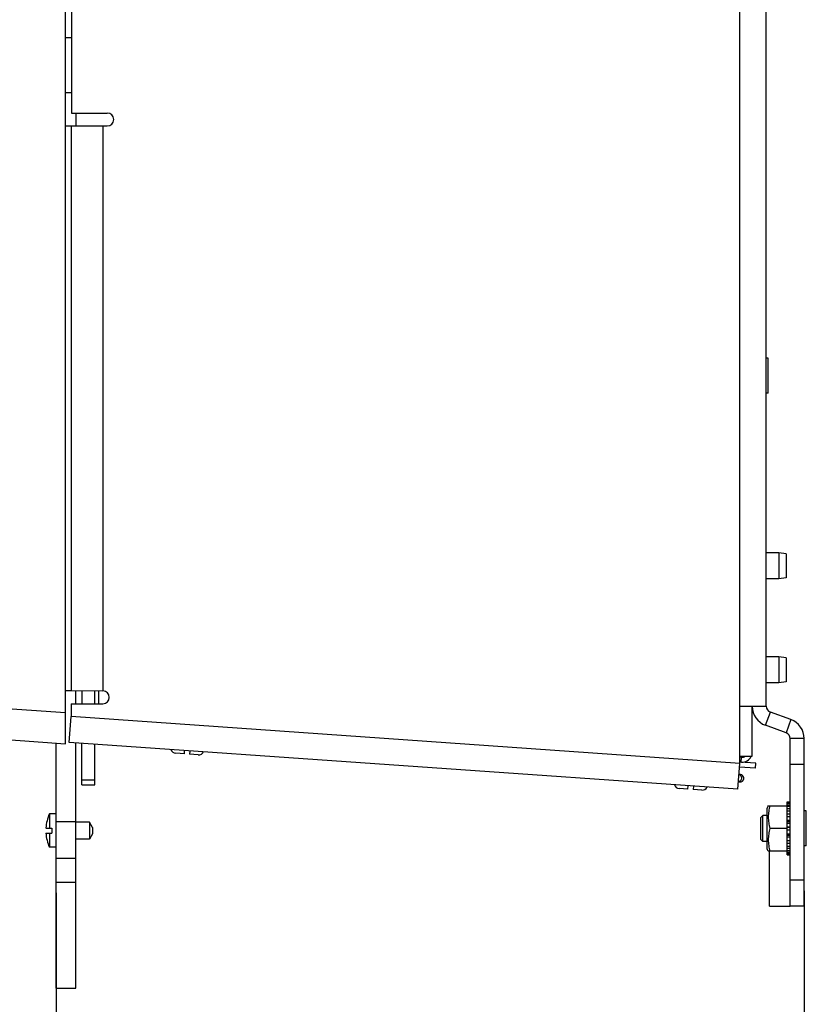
# Model space of a CAD drawing. Header units: inches. Extents: x 0 to 34, y 0 to 22.
# Tile 20 of 25: x 24.1 to 28.7, y 3.7 to 9.3. Entities that reach past the tile are written whole.
import ezdxf

# ---------------------------------------------------------------- set-up
doc = ezdxf.new("R2010")
doc.units = ezdxf.units.IN
doc.header["$LTSCALE"] = 1.87
doc.header["$MEASUREMENT"] = 0
doc.layers.get('0').update_dxf_attribs({"linetype": 'CONTINUOUS'})
doc.layers.add('AXIS_PART', color=7, linetype='CONTINUOUS')
doc.styles.get("Standard").update_dxf_attribs({"font": 'txt', "width": 0.8})
doc.dimstyles.new('DIMSTYLE_2', dxfattribs={"dimtxt": 0.15625, "dimasz": 0.1875, "dimexe": 0.18, "dimexo": 0.0625, "dimgap": 0.09, "dimtad": 0, "dimtih": 1, "dimtoh": 1, "dimlfac": 1.666667, "dimzin": 4, "dimdsep": 46, "dimtxsty": 'STANDARD', "dimblk": 'CLOSED', "dimblk1": 'CLOSED', "dimblk2": 'CLOSED', "dimcen": 0.09, "dimadec": 0, "dimazin": 0, "dimtfac": 1, "dimtofl": 0, "dimtmove": 0, "dimatfit": 3, "dimldrblk": 'CLOSED', "dimfxl": 1, "dimtolj": 1, "dimtzin": 4, "dimarcsym": 0})

# ---------------------------------------------------------------- blocks, each defined once
blk = doc.blocks.new('_CLOSED')
at = {"color": 0, "linetype": 'BYBLOCK'}
for p, q in [((0, 0), (-1, 0.167)), ((-1, 0.167), (-1, -0.167)), ((-1, -0.167), (0, 0)), ((-1, 0), (0, 0))]:
    blk.add_line(p, q, dxfattribs=at)
blk = doc.blocks.new('*D6')
at = {"color": 2, "linetype": 'CONTINUOUS'}
for p, q in [((28.6427, 4.3174), (28.6427, 3.027)), ((24.3305, 4.3059), (24.3305, 3.027)), ((24.3305, 3.152), (25.971, 3.152)), ((28.6427, 3.152), (27.0022, 3.152))]:
    blk.add_line(p, q, dxfattribs=at)
at = {"color": 2, "linetype": 'CONTINUOUS', "xscale": 0.1875, "yscale": 0.1875, "zscale": 0.1875, "rotation": 180}
blk.add_blockref('_CLOSED', (24.3305, 3.152), dxfattribs=at)
at = {"color": 2, "linetype": 'CONTINUOUS', "xscale": 0.1875, "yscale": 0.1875, "zscale": 0.1875}
blk.add_blockref('_CLOSED', (28.6427, 3.152), dxfattribs=at)
at = {"color": 2, "linetype": 'CONTINUOUS', "insert": (26.2991, 3.2302), "char_height": 0.15625, "width": 0.875, "attachment_point": 2, "line_spacing_factor": 0.9}
blk.add_mtext('7.19\\P[182,6]', dxfattribs=at)

msp = doc.modelspace()

# ---------------------------------------------------------------- linework, layer by layer
at = {"color": 3, "linetype": 'CONTINUOUS'}
for p, q in [((28.2707, 5.053), (28.2707, 17.8935)), ((28.4237, 5.3825), (28.4237, 17.4905)), ((24.4179, 11.3562), (24.4179, 8.805)), ((24.4179, 8.805), (24.6249, 8.805)), ((24.3841, 8.7306), (24.6249, 8.7306)), ((24.4157, 8.7306), (24.4157, 5.4726)), ((24.599, 8.7306), (24.599, 5.4715)), ((24.3841, 5.4726), (24.4157, 5.4726)), ((24.4157, 5.4726), (24.599, 5.4715)), ((24.4157, 5.3965), (24.599, 5.3965)), ((24.4157, 5.3965), (24.4157, 5.3226)), ((28.2707, 5.3825), (28.4237, 5.3825)), ((28.5657, 5.3056), (28.4474, 5.3487)), ((24.4052, 5.173), (24.4157, 5.3226)), ((28.2707, 5.053), (24.4157, 5.3226)), ((24.3305, 3.7564), (24.3305, 5.1701)), ((28.2602, 4.9034), (24.4052, 5.173)), ((28.6427, 4.2299), (28.6427, 5.1956)), ((28.2818, 5.088), (28.2707, 5.0887)), ((28.3642, 5.0535), (28.2712, 5.06)), ((28.2602, 4.9034), (28.2707, 5.053))]:
    msp.add_line(p, q, dxfattribs=at)
at = {"color": 7, "linetype": 'CONTINUOUS'}
for p, q in [((24.3841, 5.1664), (24.3841, 17.7736)), ((24.3841, 9.2404), (24.4179, 9.2404)), ((24.3841, 8.9232), (24.4179, 8.9232)), ((24.4427, 8.805), (24.4427, 8.7306)), ((28.4357, 7.3909), (28.4237, 7.3909)), ((28.4357, 7.1887), (28.4357, 7.3909)), ((28.4357, 7.1887), (28.4237, 7.1887)), ((28.4969, 6.2669), (28.4237, 6.2669)), ((28.5389, 6.261), (28.4969, 6.2669)), ((28.4969, 6.2669), (28.4969, 6.1169)), ((28.5389, 6.261), (28.5389, 6.1228)), ((28.4969, 6.1169), (28.4237, 6.1169)), ((28.5389, 6.1228), (28.4969, 6.1169)), ((28.4969, 5.6669), (28.4237, 5.6669)), ((28.5389, 5.661), (28.4969, 5.6669)), ((28.4969, 5.6669), (28.4969, 5.5169)), ((28.5389, 5.661), (28.5389, 5.5228)), ((28.4969, 5.5169), (28.4237, 5.5169)), ((28.5389, 5.5228), (28.4969, 5.5169)), ((24.4427, 5.3965), (24.4427, 5.4721)), ((24.4787, 5.4715), (24.4787, 5.3965)), ((24.5537, 5.3965), (24.5537, 5.4715)), ((24.5747, 5.4715), (24.5747, 5.3965)), ((23.7899, 5.3875), (24.3841, 5.3459)), ((28.3427, 5.0939), (28.3427, 5.3825)), ((28.4197, 5.2725), (28.4474, 5.3487)), ((28.5657, 5.3056), (28.538, 5.2295)), ((28.538, 5.2295), (28.4197, 5.2725)), ((23.7664, 5.2095), (24.3841, 5.1664)), ((24.4427, 3.7564), (24.4427, 5.1703)), ((28.6427, 5.1956), (28.5617, 5.1956)), ((28.5617, 4.2299), (28.5617, 5.1956)), ((24.4787, 4.9289), (24.4787, 5.1678)), ((24.5537, 4.9289), (24.5537, 5.1626)), ((25.0694, 5.1077), (25.0707, 5.1264)), ((25.1006, 5.1243), (25.0993, 5.1056)), ((25.0694, 5.1077), (25.0191, 5.1112)), ((25.1496, 5.1021), (25.0993, 5.1056)), ((28.2707, 5.0939), (28.3427, 5.0939)), ((28.2798, 5.0592), (28.2818, 5.088)), ((28.3622, 5.0248), (28.2692, 5.0313)), ((28.3622, 5.0248), (28.3642, 5.0535)), ((28.6427, 5.0468), (28.5617, 5.0468)), ((24.4787, 4.9589), (24.5537, 4.9589)), ((28.2633, 4.9467), (28.2712, 4.9461)), ((28.2662, 4.9891), (28.2741, 4.9886)), ((24.4787, 4.9289), (24.5537, 4.9289)), ((27.9723, 4.9047), (27.922, 4.9082)), ((27.9723, 4.9047), (27.9736, 4.9234)), ((28.0035, 4.9213), (28.0022, 4.9026)), ((28.0525, 4.8991), (28.0022, 4.9026)), ((28.5449, 4.8302), (28.5617, 4.8302)), ((28.5449, 4.5247), (28.5449, 4.8302)), ((28.4354, 4.8092), (28.4291, 4.7942)), ((28.4291, 4.5608), (28.4291, 4.7942)), ((28.4353, 4.8089), (28.5449, 4.8089)), ((28.5449, 4.8273), (28.5617, 4.8273)), ((28.5449, 4.8228), (28.5617, 4.8228)), ((28.5449, 4.8141), (28.5617, 4.8141)), ((28.5449, 4.8054), (28.5617, 4.8054)), ((28.5449, 4.7917), (28.5617, 4.7917)), ((28.5449, 4.7793), (28.5617, 4.7793)), ((28.6547, 4.7786), (28.6427, 4.7786)), ((28.6547, 4.5764), (28.6547, 4.7786)), ((24.3305, 4.7614), (24.2909, 4.7614)), ((24.2909, 4.7614), (24.2909, 4.6801)), ((24.3305, 4.7176), (24.4427, 4.7176)), ((28.3925, 4.7405), (28.4045, 4.7525)), ((28.3925, 4.6145), (28.3925, 4.7405)), ((28.4291, 4.7525), (28.4045, 4.7525)), ((28.4045, 4.6025), (28.4045, 4.7525)), ((28.5449, 4.7614), (28.5617, 4.7614)), ((28.5449, 4.7466), (28.5617, 4.7466)), ((28.5449, 4.7463), (28.5617, 4.7463)), ((28.5449, 4.7255), (28.5617, 4.7255)), ((28.5449, 4.717), (28.5617, 4.717)), ((24.2709, 4.6801), (24.3053, 4.6801)), ((24.3053, 4.6801), (24.3053, 4.6507)), ((24.5219, 4.7146), (24.4427, 4.7146)), ((24.5399, 4.6834), (24.5219, 4.7146)), ((24.5219, 4.7146), (24.5219, 4.6162)), ((24.5399, 4.6834), (24.5399, 4.6473)), ((28.5449, 4.6775), (28.4454, 4.6775)), ((28.5449, 4.7086), (28.5617, 4.7086)), ((28.5449, 4.6862), (28.5617, 4.6862)), ((28.5449, 4.6847), (28.5617, 4.6847)), ((28.5449, 4.6703), (28.5617, 4.6703)), ((28.5449, 4.6687), (28.5617, 4.6687)), ((24.2709, 4.6507), (24.3053, 4.6507)), ((24.2909, 4.6507), (24.2909, 4.5694)), ((24.5219, 4.6162), (24.4427, 4.6162)), ((24.5399, 4.6473), (24.5219, 4.6162)), ((28.3925, 4.6145), (28.4045, 4.6025)), ((28.4291, 4.6025), (28.4045, 4.6025)), ((28.5449, 4.6464), (28.5617, 4.6464)), ((28.5449, 4.638), (28.5617, 4.638)), ((28.5449, 4.6295), (28.5617, 4.6295)), ((28.5449, 4.6087), (28.5617, 4.6087)), ((28.5449, 4.6084), (28.5617, 4.6084)), ((24.3305, 4.5694), (24.2909, 4.5694)), ((28.4354, 4.5458), (28.4291, 4.5608)), ((28.5449, 4.5461), (28.4353, 4.5461)), ((28.5449, 4.5935), (28.5617, 4.5935)), ((28.5449, 4.5757), (28.5617, 4.5757)), ((28.5449, 4.5633), (28.5617, 4.5633)), ((28.5449, 4.5496), (28.5617, 4.5496)), ((28.6547, 4.5764), (28.6427, 4.5764)), ((24.3305, 4.5055), (24.4427, 4.5055)), ((28.5449, 4.5408), (28.5617, 4.5408)), ((28.5449, 4.5322), (28.5617, 4.5322)), ((28.5449, 4.5277), (28.5617, 4.5277)), ((28.5449, 4.5247), (28.5617, 4.5247)), ((28.6427, 4.3799), (28.5617, 4.3799)), ((24.3305, 4.3684), (24.4427, 4.3684)), ((28.6427, 4.2299), (28.5617, 4.2299)), ((24.3305, 3.7564), (24.4427, 3.7564))]:
    msp.add_line(p, q, dxfattribs=at)
at = {"color": 3, "linetype": 'CONTINUOUS'}
for centre, radius, start, end in [((24.6249, 8.7678), 0.0372, 270, 90), ((24.599, 5.434), 0.0375, 270, 90), ((28.4597, 5.3825), 0.036, 180, 250), ((28.5257, 5.1956), 0.117, 0, 70), ((28.2839, 5.1179), 0.03, 266, 306.3482)]:
    msp.add_arc(centre, radius, start, end, dxfattribs=at)
at = {"color": 7, "linetype": 'CONTINUOUS'}
for centre, radius, start, end in [((28.4597, 5.3825), 0.117, 180, 250), ((28.5257, 5.1956), 0.036, 0, 70), ((25.0213, 5.1423), 0.0312, 199.4613, 266), ((25.1518, 5.1332), 0.0312, 266, 332.5387), ((28.2839, 5.1179), 0.0588, 267.0564, 335.6192), ((28.2727, 4.9674), 0.0213, 243.4906, 98.8571), ((28.2728, 4.9673), 0.0213, 266, 86), ((27.9242, 4.9393), 0.0312, 199.4613, 266), ((28.0547, 4.9302), 0.0312, 266, 332.5387), ((24.5066, 4.6654), 0.2361, 156.0062, 176.4058), ((24.5066, 4.6654), 0.2361, 183.5942, 203.9938)]:
    msp.add_arc(centre, radius, start, end, dxfattribs=at)
for points, knots in [([(28.281, 4.9668), (28.2807, 4.9617), (28.2772, 4.952), (28.2678, 4.9469), (28.2633, 4.9468)], [0, 0, 0, 0, 0.528943, 1, 1, 1, 1]), ([(28.2662, 4.989), (28.2688, 4.9886), (28.2723, 4.987), (28.2749, 4.9845), (28.2755, 4.9838)], [0, 0, 0, 0, 0.740392, 1, 1, 1, 1]), ([(28.4454, 4.8089), (28.4438, 4.8036), (28.4408, 4.7928), (28.4376, 4.7764), (28.4357, 4.7598), (28.4351, 4.7432), (28.4357, 4.7266), (28.4376, 4.71), (28.4408, 4.6936), (28.4438, 4.6828), (28.4454, 4.6775)], [0, 0, 0, 0, 0.125622, 0.250714, 0.375448, 0.5, 0.624552, 0.749286, 0.874378, 1, 1, 1, 1]), ([(28.4454, 4.6775), (28.4438, 4.6722), (28.4408, 4.6614), (28.4376, 4.645), (28.4357, 4.6284), (28.4351, 4.6118), (28.4357, 4.5952), (28.4376, 4.5786), (28.4408, 4.5622), (28.4438, 4.5514), (28.4454, 4.5461)], [0, 0, 0, 0, 0.125622, 0.250714, 0.375448, 0.5, 0.624552, 0.749286, 0.874378, 1, 1, 1, 1])]:
    msp.add_open_spline(points, degree=3, knots=knots, dxfattribs=at)
for points in [[(28.2755, 4.9838), (28.2775, 4.9816), (28.279, 4.9789), (28.2799, 4.9761)], [(28.2799, 4.9761), (28.2809, 4.9731), (28.2813, 4.9699), (28.281, 4.9668)]]:
    msp.add_open_spline(points, degree=3, dxfattribs=at)
at = {"layer": 'AXIS_PART', "color": 7, "linetype": 'CONTINUOUS'}
for q in [(28.4417, 4.5461), (28.5617, 4.2299)]:
    msp.add_line((28.4417, 4.2299), q, dxfattribs=at)

# ---------------------------------------------------------------- dimensions: what is measured, and where the dimension line sits
at = {"color": 2, "linetype": 'CONTINUOUS'}
dim = msp.add_linear_dim(base=(24.3305, 3.152), p1=(28.6427, 4.3174), p2=(24.3305, 4.3059), angle=180, dimstyle='DIMSTYLE_2', dxfattribs=at)
dim.commit()
dim.dimension.update_dxf_attribs({"geometry": '*D6', "text_midpoint": (26.3303, 3.0349), "dimtype": 160})

doc.saveas('drawing.dxf')
